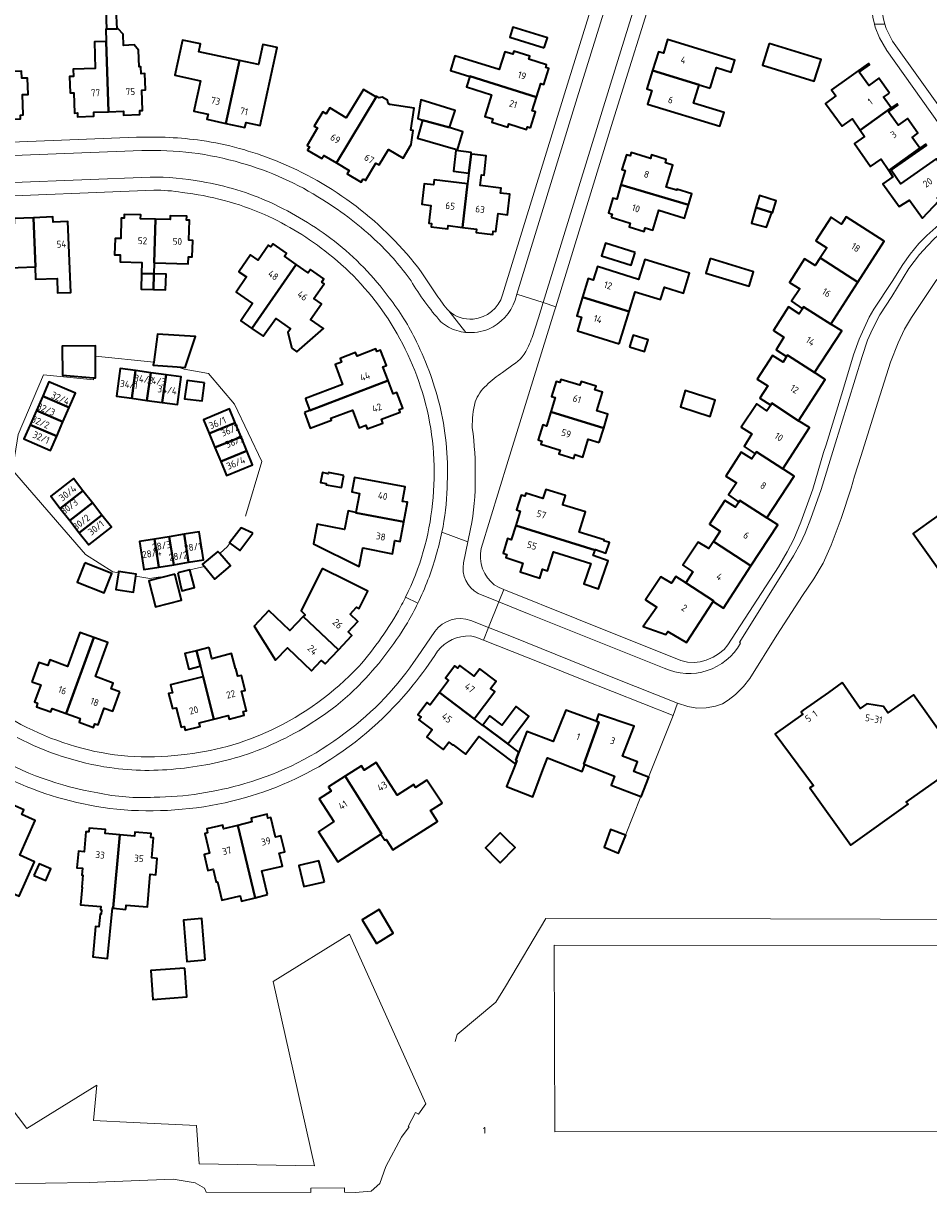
# Model space of a CAD drawing. Extents: x 150256 to 156914, y 461459 to 469481.
# Tile 143 of 256: x 155542 to 155718, y 461535 to 461762. Entities that reach past the tile are written whole.
import ezdxf
from ezdxf.enums import TextEntityAlignment as Align

# ---------------------------------------------------------------- set-up
doc = ezdxf.new("R2010")
doc.units = 0
doc.header["$LTSCALE"] = 0.75
for name, color, linetype, lineweight in [('B-RO-GR-BEPLANTING_CULTUUR_BOSPLANTSOEN-GV', 251, 'CONTINUOUS', 18), ('B-RO-IE-TERREINAFSCHEIDING_KUNSTMATIG_HEKWERK-G', 251, 'IE-TERREINAFSCHEIDING-KUNSTMATIG', 18), ('B-RO-OG-BEBOUWING-GV', 6, 'CONTINUOUS', 35), ('B-RO-OG-BEBOUWING-T18', 1, 'CONTINUOUS', 18), ('B-RO-VH-VERHARDING_ASFALT-GV', 251, 'CONTINUOUS', 18), ('B-RO-VH-VERHARDING_BETONSTRAATSTEEN-GV', 251, 'CONTINUOUS', 18), ('B-RO-VH-VERHARDING_HALFVERHARDING-GV', 251, 'CONTINUOUS', 18), ('B-RO-VH-VERHARDING_STRAATBAKSTEEN-GV', 251, 'CONTINUOUS', 18), ('B-RO-VH-VERHARDING_TEGEL-GV', 251, 'CONTINUOUS', 18)]:
    doc.layers.add(name, color=color, linetype=linetype, lineweight=lineweight)
doc.styles.add('NLCS-ISO-M200-T18', font='NLCS-ISO.ttf', dxfattribs={"height": 360})
doc.linetypes.add('IE-TERREINAFSCHEIDING-KUNSTMATIG', pattern='A,4,[82,NLCS.SHX,S=0.75,R=90,X=0,Y=0],4,-2', length=10)

msp = doc.modelspace()

# ---------------------------------------------------------------- linework, layer by layer
at = {"layer": 'B-RO-GR-BEPLANTING_CULTUUR_BOSPLANTSOEN-GV'}
msp.add_lwpolyline([(155538.271, 461536.615), (155545.908, 461536.682), (155554.418, 461536.868), (155570.763, 461537.469), (155575.022, 461536.782), (155576.87, 461535.745), (155577.182, 461534.957), (155597.495, 461534.906), (155597.494, 461535.738), (155604.059, 461535.816), (155604.069, 461534.97), (155606.151, 461534.869), (155609.263, 461535.137), (155610.916, 461536.667), (155612.11, 461539.941), (155615.152, 461545.627), (155616.6, 461547.638), (155616.421, 461547.734), (155617.881, 461550.416), (155618.413, 461550.156), (155619.85, 461552.153), (155605.009, 461585.14), (155590.222, 461575.896), (155598.211, 461540.066), (155575.79, 461540.469), (155575.299, 461547.925), (155562.998, 461548.507), (155555.242, 461548.866), (155555.888, 461555.793), (155542.291, 461547.337), (155539.082, 461551.621)], dxfattribs=at)
at = {"layer": 'B-RO-IE-TERREINAFSCHEIDING_KUNSTMATIG_HEKWERK-G'}
for points in [[(155566.964, 461696.387), (155555.665, 461697.514)], [(155555.235, 461693.339), (155555.248, 461692.926), (155545.554, 461693.869), (155540.618, 461682.323), (155539.539, 461675.339), (155553.703, 461658.925), (155559.014, 461655.574), (155560.109, 461655.375)], [(155584.8, 461666.381), (155588.008, 461677.053), (155582.705, 461688.183), (155577.591, 461694.167), (155572.864, 461695.022), (155571.533, 461695.45)], [(155571.533, 461695.45), (155572.864, 461695.022)], [(155579.799, 461659.146), (155581.295, 461660.543), (155581.737, 461661.173)], [(155574.013, 461655.989), (155576.817, 461656.63)], [(155574.013, 461655.989), (155574.022, 461655.956)], [(155563.521, 461654.755), (155566.237, 461654.261), (155568.209, 461654.643)], [(155667.982, 461627.65), (155663.185, 461615.68)], [(155661.664, 461611.884), (155658.666, 461604.404)], [(155729.523, 461588.008), (155686.843, 461588.114), (155643.206, 461588.159), (155635.333, 461574.94)], [(155729.565, 461582.938), (155644.849, 461583.005), (155644.918, 461546.686), (155728.329, 461546.756)], [(155635.333, 461574.94), (155633.506, 461571.873), (155625.967, 461565.644), (155625.576, 461564.274)]]:
    msp.add_lwpolyline(points, dxfattribs=at)
at = {"layer": 'B-RO-OG-BEBOUWING-GV'}
for points in [[(155557.651, 461765.852), (155557.681, 461764.849), (155557.795, 461761.104), (155559.84, 461761.184), (155559.682, 461764.938), (155559.455, 461764.929), (155559.413, 461765.928)], [(155534.983, 461744.159), (155537.874, 461744.274), (155537.906, 461743.532), (155541.078, 461743.66), (155541.047, 461744.409), (155541.594, 461744.432), (155541.45, 461748.396), (155542.569, 461748.436), (155542.454, 461751.611), (155541.334, 461751.571), (155541.284, 461752.951), (155536.802, 461752.787), (155536.725, 461754.915), (155537.464, 461754.942), (155537.242, 461761.033), (155534.446, 461760.931), (155534.315, 461760.926)], [(155557.703, 461758.72), (155558.208, 461745.048), (155561.08, 461745.154), (155561.107, 461744.411), (155564.289, 461744.545), (155564.257, 461745.291), (155564.823, 461745.315), (155564.656, 461749.255), (155565.403, 461749.287), (155565.269, 461752.465), (155564.522, 461752.433), (155564.464, 461753.807), (155564.166, 461753.795), (155564.029, 461757.032), (155563.151, 461758.051), (155561.107, 461757.964), (155561.017, 461760.11), (155560.06, 461761.193), (155559.84, 461761.184), (155557.795, 461761.104), (155557.658, 461761.1), (155557.731, 461758.721)], [(155642.904, 461757.507), (155643.495, 461759.418), (155636.778, 461761.495), (155636.188, 461759.584)], [(155557.703, 461758.72), (155555.44, 461758.651), (155555.597, 461753.473), (155551.324, 461753.343), (155551.368, 461751.925), (155550.623, 461751.902), (155550.72, 461748.725), (155551.462, 461748.746), (155551.592, 461744.807), (155552.156, 461744.824), (155552.181, 461744.083), (155555.363, 461744.207), (155555.336, 461744.941), (155558.208, 461745.048)], [(155581.018, 461742.79), (155583.651, 461755.02), (155575.766, 461756.718), (155576.095, 461758.237), (155572.568, 461759.001), (155571.087, 461752.16), (155576.035, 461751.088), (155574.775, 461745.157), (155577.541, 461744.563), (155577.33, 461743.584)], [(155581.018, 461742.79), (155584.706, 461741.996), (155584.919, 461742.979), (155587.695, 461742.375), (155590.993, 461757.528), (155588.215, 461758.132), (155587.364, 461754.22), (155583.651, 461755.02)], [(155675.112, 461749.636), (155676.393, 461753.649), (155679.251, 461752.775), (155679.96, 461755.094), (155666.859, 461759.1), (155666.041, 461756.457), (155665.076, 461756.729), (155663.956, 461753.106), (155673.005, 461750.309), (155672.997, 461750.285)], [(155686.64, 461758.334), (155685.331, 461754.092), (155695.384, 461750.99), (155696.693, 461755.232)], [(155628.399, 461751.951), (155641.389, 461747.904), (155642.207, 461750.569), (155642.833, 461750.375), (155643.792, 461753.471), (155643.173, 461753.665), (155643.329, 461754.18), (155639.88, 461755.273), (155640.073, 461755.893), (155636.98, 461756.856), (155636.786, 461756.233), (155635.215, 461756.722), (155634.14, 461753.271), (155625.54, 461755.95), (155624.65, 461753.092), (155628.392, 461751.927)], [(155663.956, 461753.106), (155662.836, 461749.483), (155663.796, 461749.19), (155662.983, 461746.559), (155677.022, 461742.25), (155677.843, 461744.927), (155671.912, 461746.748), (155672.997, 461750.285), (155673.005, 461750.309)], [(155709.991, 461748.693), (155707.959, 461751.565), (155705.969, 461750.155), (155704.122, 461752.763), (155706.111, 461754.173), (155705.929, 461754.43), (155698.728, 461749.327), (155699.559, 461748.148), (155697.559, 461746.687), (155700.79, 461742.243), (155702.809, 461743.679), (155704.278, 461741.503), (155710.341, 461745.808), (155708.864, 461747.896)], [(155640.221, 461741.957), (155641.191, 461745.048), (155640.572, 461745.239), (155641.389, 461747.904), (155628.399, 461751.951), (155628.392, 461751.927), (155627.756, 461749.885), (155632.638, 461748.365), (155631.323, 461744.143), (155632.889, 461743.655), (155632.693, 461743.026), (155635.788, 461742.062), (155635.982, 461742.685), (155639.447, 461741.606), (155639.613, 461742.14)], [(155610.25, 461748.021), (155610.197, 461748.053), (155610.143, 461747.963), (155607.732, 461749.411), (155604.406, 461743.871), (155601.182, 461745.806), (155600.48, 461744.636), (155599.837, 461745.022), (155598.189, 461742.279), (155598.832, 461741.893), (155596.804, 461738.513), (155597.278, 461738.228), (155596.896, 461737.592), (155599.653, 461735.942), (155600.033, 461736.575), (155602.495, 461735.098)], [(155607.689, 461731.977), (155608.156, 461731.697), (155610.174, 461735.081), (155610.814, 461734.699), (155612.617, 461737.725), (155615.458, 461736.031), (155617.029, 461738.665), (155617.422, 461741.39), (155616.928, 461741.465), (155617.576, 461745.746), (155612.846, 461746.463), (155612.576, 461746.625), (155612.405, 461747.311), (155611.402, 461747.913), (155610.716, 461747.742), (155610.25, 461748.021), (155602.495, 461735.098), (155604.957, 461733.62), (155604.561, 461732.989), (155607.308, 461731.342)], [(155619.228, 461743.44), (155624.475, 461741.973), (155625.58, 461745.292), (155618.88, 461747.351), (155618.317, 461743.74)], [(155709.855, 461733.645), (155715.905, 461737.971), (155714.412, 461740.059), (155715.539, 461740.865), (155713.501, 461743.728), (155711.7, 461742.449), (155709.842, 461745.065), (155710.524, 461745.549), (155711.654, 461746.352), (155711.473, 461746.609), (155710.341, 461745.808), (155704.278, 461741.503), (155705.126, 461740.245), (155703.17, 461738.871), (155706.329, 461734.391), (155708.395, 461735.832)], [(155624.475, 461741.973), (155619.228, 461743.44), (155618.282, 461739.915), (155625.608, 461737.779), (155626.056, 461737.648), (155627.065, 461741.154)], [(155625.727, 461737.496), (155625.239, 461733.496), (155628.209, 461733.134), (155628.66, 461736.829), (155628.693, 461737.101)], [(155670.953, 461726.961), (155671.605, 461729.084), (155668.695, 461729.977), (155668.636, 461729.786), (155666.598, 461730.412), (155667.902, 461734.659), (155666.446, 461735.106), (155666.604, 461735.792), (155663.741, 461736.68), (155663.524, 461735.975), (155659.775, 461737.096), (155659.585, 461736.472), (155658.885, 461736.686), (155657.996, 461733.825), (155658.621, 461733.63), (155657.798, 461730.833)], [(155715.905, 461737.971), (155709.855, 461733.645), (155710.683, 461732.406), (155708.689, 461731.019), (155711.883, 461726.603), (155713.894, 461727.888), (155716.432, 461724.366), (155719.643, 461727.8), (155719.294, 461728.227), (155721.636, 461729.897), (155719.955, 461732.255), (155721.081, 461733.058), (155719.057, 461735.897), (155712.174, 461731.047), (155710.328, 461733.666), (155717.211, 461738.517), (155717.029, 461738.774)], [(155626.971, 461722.567), (155629.739, 461722.229), (155629.661, 461721.588), (155632.887, 461721.195), (155632.966, 461721.835), (155633.502, 461721.77), (155633.94, 461725.238), (155635.727, 461725.022), (155636.207, 461728.997), (155634.404, 461729.215), (155634.524, 461730.211), (155630.412, 461730.708), (155630.666, 461732.808), (155631.18, 461732.745), (155631.631, 461736.469), (155628.826, 461736.809), (155628.66, 461736.829), (155628.209, 461733.134), (155627.952, 461731.029), (155628.003, 461731.023)], [(155627.952, 461731.029), (155621.482, 461731.819), (155621.359, 461730.81), (155619.569, 461731.029), (155619.085, 461727.06), (155620.87, 461726.842), (155620.445, 461723.363), (155620.986, 461723.297), (155620.907, 461722.647), (155624.123, 461722.255), (155624.203, 461722.905), (155626.971, 461722.567), (155628.003, 461731.023)], [(155655.888, 461724.545), (155659.584, 461723.393), (155659.38, 461722.677), (155662.291, 461721.783), (155662.513, 461722.508), (155664.009, 461722.048), (155665.192, 461725.901), (155670.159, 461724.376), (155670.953, 461726.961), (155657.798, 461730.833), (155656.975, 461728.036), (155656.255, 461728.235), (155655.365, 461725.382), (155656.074, 461725.146)], [(155684.023, 461726.427), (155687.128, 461725.457), (155687.259, 461725.416), (155687.983, 461727.734), (155684.747, 461728.744)], [(155687.128, 461725.457), (155684.023, 461726.427), (155683.209, 461723.392), (155686.106, 461722.615)], [(155543.91, 461714.894), (155544.005, 461714.897), (155543.608, 461724.432), (155539.824, 461724.275), (155539.865, 461723.277), (155537.016, 461723.165), (155537.048, 461722.35), (155533.364, 461722.212), (155533.563, 461716.429), (155537.268, 461716.557), (155537.333, 461714.667)], [(155544.005, 461714.897), (155543.91, 461714.894), (155543.993, 461712.491), (155548.196, 461712.611), (155548.276, 461709.844), (155550.86, 461709.9), (155550.273, 461723.682), (155547.434, 461723.575), (155547.392, 461724.59), (155543.608, 461724.432)], [(155564.621, 461713.604), (155567.017, 461713.541), (155567.052, 461713.541), (155567.107, 461715.661), (155567.073, 461715.662), (155567.296, 461724.161), (155564.423, 461724.236), (155564.442, 461724.987), (155561.251, 461725.07), (155561.23, 461724.33), (155560.665, 461724.346), (155560.559, 461720.391), (155559.46, 461720.436), (155559.362, 461717.237), (155560.469, 461717.204), (155560.427, 461715.842), (155564.686, 461715.713)], [(155567.107, 461715.661), (155573.688, 461715.488), (155573.724, 461716.857), (155574.474, 461716.837), (155574.558, 461720.035), (155573.808, 461720.055), (155573.912, 461723.987), (155573.363, 461724.001), (155573.383, 461724.745), (155570.189, 461724.831), (155570.17, 461724.085), (155567.296, 461724.161), (155567.073, 461715.662)], [(155703.839, 461711.909), (155708.986, 461719.884), (155701.59, 461724.6), (155700.698, 461723.201), (155698.678, 461724.539), (155695.703, 461719.944), (155697.798, 461718.611), (155696.502, 461716.635)], [(155594.691, 461715.341), (155592.382, 461716.943), (155592.807, 461717.557), (155590.176, 461719.373), (155589.755, 461718.765), (155589.3, 461719.08), (155587.295, 461716.2), (155585.816, 461717.241), (155583.546, 461713.949), (155585.036, 461712.921), (155582.989, 461709.953), (155586.195, 461707.742), (155583.889, 461704.397), (155586.072, 461702.916)], [(155660.561, 461717.668), (155654.771, 461719.47), (155654.004, 461717.017), (155659.795, 461715.206)], [(155675.17, 461716.517), (155674.306, 461713.685), (155682.717, 461711.121), (155683.58, 461713.954)], [(155693.071, 461706.75), (155693.298, 461707.103), (155698.571, 461703.747), (155703.839, 461711.909), (155696.502, 461716.635), (155695.531, 461715.154), (155693.493, 461716.462), (155690.557, 461711.878), (155692.554, 461710.613), (155690.967, 461708.193)], [(155593.828, 461699.055), (155594.789, 461698.374), (155599.989, 461702.885), (155597.472, 461704.669), (155599.582, 461707.703), (155598.088, 461708.72), (155600.109, 461711.587), (155599.636, 461711.926), (155600.053, 461712.533), (155597.43, 461714.358), (155597, 461713.739), (155594.691, 461715.341), (155586.072, 461702.916), (155588.25, 461701.439), (155590.683, 461704.873), (155593.558, 461702.835), (155593.04, 461702.103)], [(155659.369, 461706.19), (155660.552, 461710.054), (155665.501, 461708.539), (155666.235, 461710.944), (155669.987, 461709.799), (155671.141, 461713.651), (155662.465, 461716.299), (155661.233, 461712.428), (155653.241, 461714.972), (155652.413, 461712.32), (155651.459, 461712.616), (155650.335, 461708.995)], [(155567.017, 461713.541), (155564.621, 461713.604), (155564.528, 461710.538), (155566.936, 461710.475)], [(155567.017, 461713.541), (155566.936, 461710.475), (155569.285, 461710.413), (155569.366, 461713.48), (155567.052, 461713.541)], [(155657.455, 461699.937), (155659.369, 461706.19), (155650.335, 461708.995), (155649.211, 461705.374), (155650.156, 461705.081), (155649.34, 461702.425)], [(155695.449, 461694.345), (155700.715, 461702.439), (155698.571, 461703.747), (155693.298, 461707.103), (155693.071, 461706.75), (155692.436, 461705.762), (155690.379, 461707.085), (155687.436, 461702.506), (155689.456, 461701.217), (155687.963, 461698.758), (155690.006, 461697.438), (155690.177, 461697.707)], [(155571.533, 461695.45), (155573.092, 461695.335), (155575.069, 461701.36), (155567.716, 461701.816), (155566.964, 461696.387), (155566.882, 461695.793)], [(155659.476, 461699.317), (155662.399, 461698.421), (155663.107, 461700.73), (155660.184, 461701.626)], [(155555.235, 461693.339), (155555.665, 461693.303), (155555.665, 461697.514), (155555.665, 461699.513), (155549.205, 461699.471), (155549.246, 461693.845)], [(155596.613, 461688.868), (155597.34, 461686.973), (155612.533, 461692.802), (155611.522, 461695.435), (155612.216, 461695.702), (155611.073, 461698.69), (155610.376, 461698.422), (155610.177, 461698.939), (155606.498, 461697.526), (155606.226, 461698.235), (155603.203, 461697.075), (155603.475, 461696.366), (155602.215, 461695.882), (155603.688, 461692.045), (155596.459, 461689.271)], [(155690.006, 461697.438), (155689.323, 461696.367), (155687.232, 461697.68), (155684.284, 461693.077), (155686.341, 461691.762), (155684.811, 461689.372), (155686.921, 461688.024), (155687.151, 461688.374), (155692.343, 461684.96), (155697.486, 461693.014), (155695.449, 461694.345), (155690.177, 461697.707)], [(155563.421, 461694.716), (155560.45, 461695.122), (155559.715, 461689.732), (155562.688, 461689.327)], [(155566.394, 461694.311), (155563.421, 461694.716), (155562.688, 461689.327), (155565.66, 461688.922)], [(155565.66, 461688.922), (155568.633, 461688.518), (155569.366, 461693.905), (155566.394, 461694.311)], [(155568.633, 461688.518), (155571.603, 461688.113), (155572.338, 461693.499), (155569.366, 461693.905)], [(155545.387, 461689.773), (155550.556, 461687.511), (155551.775, 461690.297), (155546.606, 461692.558)], [(155576.847, 461692.333), (155573.469, 461692.793), (155572.928, 461689.226), (155576.414, 461688.833)], [(155596.252, 461686.556), (155597.413, 461683.531), (155601.52, 461685.108), (155601.393, 461685.439), (155605.601, 461687.054), (155606.93, 461683.591), (155608.21, 461684.082), (155608.485, 461683.366), (155611.508, 461684.526), (155611.233, 461685.242), (155614.895, 461686.648), (155614.692, 461687.177), (155615.386, 461687.443), (155614.226, 461690.431), (155613.543, 461690.169), (155612.533, 461692.802), (155597.34, 461686.973)], [(155644.187, 461686.702), (155654.45, 461683.552), (155655.274, 461686.222), (155653.126, 461686.884), (155654.239, 461690.497), (155652.739, 461690.959), (155652.962, 461691.683), (155650.057, 461692.578), (155649.837, 461691.853), (155646.117, 461692.993), (155645.932, 461692.388), (155645.217, 461692.607), (155644.314, 461689.683), (155645.034, 461689.462)], [(155550.556, 461687.511), (155545.387, 461689.773), (155544.169, 461686.988), (155549.337, 461684.726)], [(155672.489, 461690.124), (155670.279, 461690.841), (155669.385, 461687.673), (155675.117, 461685.818), (155676.116, 461688.948), (155675.141, 461689.264)], [(155542.951, 461684.202), (155548.119, 461681.941), (155549.337, 461684.726), (155544.169, 461686.988)], [(155577.762, 461682.454), (155582.822, 461684.544), (155581.698, 461687.264), (155576.638, 461685.173)], [(155686.921, 461688.024), (155686.182, 461686.9), (155684.186, 461688.274), (155681.175, 461683.716), (155683.228, 461682.402), (155681.723, 461679.978), (155683.884, 461678.545), (155684.148, 461678.945), (155689.241, 461675.587), (155694.425, 461683.632), (155692.343, 461684.96), (155687.151, 461688.374)], [(155653.586, 461680.75), (155654.45, 461683.552), (155644.187, 461686.702), (155643.34, 461683.941), (155642.615, 461684.164), (155641.72, 461681.248), (155642.445, 461681.026), (155642.252, 461680.397), (155645.959, 461679.259), (155645.734, 461678.526), (155648.628, 461677.638), (155648.853, 461678.371), (155650.359, 461677.909), (155651.433, 461681.411)], [(155548.119, 461681.941), (155542.951, 461684.202), (155541.732, 461681.417), (155546.9, 461679.156)], [(155582.822, 461684.544), (155577.762, 461682.454), (155578.883, 461679.739), (155583.943, 461681.829)], [(155580.005, 461677.024), (155585.065, 461679.114), (155583.943, 461681.829), (155578.883, 461679.739)], [(155585.065, 461679.114), (155580.005, 461677.024), (155581.127, 461674.309), (155586.186, 461676.4)], [(155680.69, 461669.112), (155680.896, 461669.436), (155686.171, 461666.083), (155691.445, 461674.176), (155689.241, 461675.587), (155684.148, 461678.945), (155683.884, 461678.545), (155683.222, 461677.541), (155681.158, 461678.838), (155678.169, 461674.183), (155680.231, 461672.884), (155678.698, 461670.574)], [(155553.22, 461671.354), (155551.375, 461673.723), (155546.959, 461670.283), (155548.803, 461667.915)], [(155603.924, 461674.342), (155600.934, 461674.908), (155600.889, 461674.672), (155599.764, 461674.885), (155599.403, 461672.976), (155600.528, 461672.763), (155600.483, 461672.527), (155603.473, 461671.961)], [(155615.578, 461665.29), (155616.306, 461669.105), (155615.316, 461669.294), (155615.845, 461672.085), (155606.008, 461673.947), (155605.473, 461671.125), (155606.947, 461670.846), (155606.246, 461667.142), (155606.233, 461667.074)], [(155550.647, 461665.548), (155555.063, 461668.987), (155553.22, 461671.354), (155548.803, 461667.915)], [(155637.353, 461664.621), (155652.796, 461659.829), (155652.828, 461659.923), (155654.852, 461659.224), (155655.555, 461661.258), (155654.472, 461661.632), (155654.528, 461661.792), (155649.666, 461663.295), (155650.884, 461667.258), (155646.459, 461668.629), (155646.474, 461668.678), (155647.012, 461670.413), (155643.177, 461671.603), (155642.638, 461669.868), (155639.302, 461670.903), (155639.109, 461670.282), (155638.402, 461670.502), (155637.511, 461667.632), (155638.219, 461667.412)], [(155720, 461667.562), (155719.547, 461667.239), (155719.879, 461666.772), (155718.134, 461665.551), (155715.566, 461663.755), (155714.588, 461663.071), (155721.858, 461652.862), (155721.283, 461652.52), (155729.276, 461641.323), (155740.403, 461649.172), (155740.073, 461649.703), (155750.342, 461657.017), (155746.605, 461662.244), (155747.1, 461662.596), (155741.419, 461670.575), (155739.297, 461669.064), (155736.451, 461667.037), (155735.558, 461668.292), (155732.332, 461668.818), (155731.076, 461667.924), (155729.348, 461670.35), (155727.521, 461672.917), (155724.645, 461670.869)], [(155552.49, 461663.181), (155556.906, 461666.62), (155555.063, 461668.987), (155550.647, 461665.548)], [(155683.082, 461656.73), (155688.279, 461664.726), (155686.171, 461666.083), (155680.896, 461669.436), (155680.69, 461669.112), (155680.074, 461668.143), (155677.994, 461669.431), (155675.006, 461664.827), (155677.074, 461663.506), (155675.779, 461661.504)], [(155556.906, 461666.62), (155552.49, 461663.181), (155554.333, 461660.815), (155558.749, 461664.253)], [(155615.578, 461665.29), (155606.233, 461667.074), (155606.246, 461667.142), (155604.769, 461667.422), (155604.091, 461663.84), (155598.753, 461664.85), (155598.026, 461661.008), (155606.93, 461656.596), (155607.593, 461660.225), (155613.377, 461659.101), (155613.866, 461661.662), (155614.849, 461661.474)], [(155586.258, 461663.08), (155583.965, 461664.164), (155581.694, 461661.205), (155581.737, 461661.173), (155583.715, 461659.704)], [(155652.796, 461659.829), (155637.353, 461664.621), (155636.487, 461661.83), (155635.775, 461662.051), (155634.892, 461659.187), (155635.596, 461658.968), (155635.405, 461658.354), (155638.739, 461657.294), (155638.206, 461655.573), (155642.027, 461654.383), (155642.564, 461656.106), (155643.523, 461655.807), (155644.66, 461659.456), (155651.917, 461657.196), (155650.561, 461653.271), (155653.407, 461652.287), (155655.296, 461657.755), (155652.423, 461658.748)], [(155567.952, 461656.519), (155567.096, 461661.965), (155564.186, 461661.508), (155565.041, 461656.06)], [(155567.952, 461656.519), (155570.858, 461656.976), (155570.002, 461662.422), (155567.096, 461661.965)], [(155572.909, 461662.879), (155570.002, 461662.422), (155570.858, 461656.976), (155573.765, 461657.434)], [(155573.765, 461657.434), (155576.671, 461657.892), (155575.816, 461663.336), (155572.909, 461662.879)], [(155675.709, 461649.832), (155677.762, 461648.545), (155683.082, 461656.73), (155675.779, 461661.504), (155674.868, 461660.096), (155672.811, 461661.383), (155669.861, 461656.862), (155671.776, 461655.612), (155670.402, 461653.448), (155675.799, 461649.971)], [(155553.604, 461657.331), (155552.09, 461653.575), (155557.346, 461651.52), (155558.847, 461655.249)], [(155576.817, 461656.63), (155578.873, 461654.141), (155581.927, 461656.762), (155579.799, 461659.146), (155579.441, 461659.547), (155576.427, 461657.101)], [(155563.521, 461654.755), (155563.581, 461655.141), (155560.149, 461655.628), (155560.109, 461655.375), (155559.594, 461652.155), (155563.04, 461651.654)], [(155571.075, 461655.162), (155566.004, 461653.864), (155567.306, 461648.774), (155572.378, 461650.072)], [(155571.632, 461655.415), (155572.128, 461653.221), (155572.459, 461651.871), (155574.929, 461652.517), (155574.022, 461655.956)], [(155599.714, 461656.229), (155595.628, 461647.983), (155596.398, 461647.246), (155596.045, 461646.877), (155602.896, 461640.439), (155605.499, 461643.208), (155604.777, 461643.886), (155606.67, 461645.898), (155605.157, 461647.356), (155606.424, 461648.717), (155606.927, 461648.468), (155608.594, 461651.829), (155604.591, 461653.813)], [(155670.402, 461653.448), (155668.495, 461654.684), (155667.645, 461653.378), (155665.544, 461654.631), (155662.554, 461650.109), (155664.764, 461648.685), (155662.142, 461644.95), (155666.545, 461643.409), (155666.94, 461644.009), (155670.553, 461641.828), (155675.709, 461649.832), (155675.799, 461649.971)], [(155596.045, 461646.877), (155593.445, 461644.162), (155589.364, 461648.069), (155586.47, 461645.046), (155590.678, 461638.411), (155592.968, 461640.829), (155597.642, 461636.34), (155599.556, 461638.363), (155600.294, 461637.67), (155602.896, 461640.439)], [(155543.302, 461634.207), (155545.003, 461633.59), (155543.804, 461630.286), (155544.412, 461630.065), (155544.157, 461629.362), (155546.986, 461628.336), (155547.241, 461629.039), (155549.974, 461628.048), (155555.328, 461642.808), (155552.611, 461643.793), (155550.203, 461637.187), (155546.763, 461638.441), (155546.37, 461637.36), (155544.67, 461637.976)], [(155560.414, 461632.239), (155558.715, 461632.86), (155559.109, 461633.94), (155555.633, 461635.207), (155558.045, 461641.822), (155555.328, 461642.808), (155549.974, 461628.048), (155552.706, 461627.057), (155552.45, 461626.349), (155555.277, 461625.323), (155555.533, 461626.031), (155556.147, 461625.808), (155557.35, 461629.1), (155559.042, 461628.482)], [(155576.017, 461637.245), (155576.043, 461637.251), (155575.286, 461640.251), (155573.01, 461639.693), (155573.771, 461636.678)], [(155577.755, 461640.856), (155575.286, 461640.251), (155576.043, 461637.251), (155576.561, 461635.195), (155578.641, 461626.95), (155581.46, 461627.66), (155581.638, 461626.953), (155584.557, 461627.682), (155584.377, 461628.396), (155585.012, 461628.556), (155584.055, 461632.352), (155584.744, 461632.526), (155584.007, 461635.447), (155583.293, 461635.266), (155582.907, 461636.795), (155582.869, 461636.785), (155582.082, 461639.68), (155578.295, 461638.651)], [(155629.277, 461627.03), (155633.258, 461632.287), (155632.46, 461632.891), (155633.545, 461634.323), (155630.353, 461636.74), (155629.285, 461635.288), (155626.479, 461637.401), (155626.085, 461636.877), (155625.495, 461637.32), (155623.696, 461634.914), (155624.282, 461634.474), (155622.508, 461632.11)], [(155576.536, 461635.189), (155570.209, 461633.594), (155570.592, 461632.074), (155569.878, 461631.894), (155570.613, 461628.977), (155571.327, 461629.157), (155572.287, 461625.348), (155572.911, 461625.505), (155573.09, 461624.793), (155576.003, 461625.523), (155575.822, 461626.239), (155578.641, 461626.95), (155576.561, 461635.195)], [(155700.783, 461634.034), (155698.121, 461632.147), (155693.226, 461628.677), (155692.818, 461628.387), (155693.154, 461627.914), (155687.809, 461624.113), (155695.246, 461614.066), (155694.549, 461613.569), (155702.501, 461602.416), (155713.622, 461610.376), (155713.264, 461610.804), (155723.614, 461618.142), (155719.754, 461623.334), (155720.319, 461623.734), (155714.675, 461631.694), (155712.93, 461630.457), (155709.699, 461628.167), (155708.809, 461629.424), (155705.586, 461629.925), (155704.328, 461629.033)], [(155637.31, 461618.203), (155637.582, 461618.892), (155637.36, 461618.98), (155637.958, 461620.538), (155635.835, 461622.145), (155635.818, 461622.122), (155630.959, 461625.768), (155630.927, 461625.726), (155629.251, 461626.995), (155629.277, 461627.03), (155622.508, 461632.11), (155620.734, 461629.746), (155620.144, 461630.189), (155618.339, 461627.79), (155618.932, 461627.345), (155618.534, 461626.814), (155621.133, 461624.863), (155620.049, 461623.418), (155623.254, 461621.012), (155624.336, 461622.453), (155625.138, 461621.851), (155625.186, 461621.915), (155627.602, 461620.102), (155630.188, 461623.548)], [(155635.835, 461622.145), (155639.893, 461627.504), (155637.409, 461629.385), (155634.683, 461625.784), (155632.323, 461627.571), (155630.959, 461625.768), (155635.818, 461622.122)], [(155650.748, 461618.131), (155650.565, 461618.197), (155653.496, 461626.351), (155652.975, 461626.538), (155647.056, 461628.666), (155644.629, 461622.618), (155639.497, 461624.547), (155637.958, 461620.538), (155637.36, 461618.98), (155637.582, 461618.892), (155637.31, 461618.203), (155635.584, 461613.837), (155640.673, 461611.826), (155642.63, 461617.06), (155643.511, 461619.416), (155650.248, 461616.777)], [(155652.975, 461626.538), (155653.496, 461626.351), (155650.565, 461618.197), (155650.748, 461618.131), (155656.55, 461615.84), (155655.885, 461614.114), (155661.664, 461611.884), (155661.739, 461611.855), (155663.227, 461615.665), (155663.185, 461615.68), (155660.281, 461616.732), (155661.03, 461618.644), (155658.111, 461619.725), (155660.358, 461625.555), (155653.462, 461627.912)], [(155604.159, 461615.821), (155611.284, 461604.663), (155611.127, 461604.562), (155611.877, 461603.394), (155612.146, 461603.567), (155613.47, 461601.505), (155622.133, 461607.067), (155620.783, 461609.171), (155623.038, 461610.618), (155620.063, 461615.067), (155617.892, 461613.673), (155617.535, 461614.23), (155614.32, 461612.166), (155610.242, 461618.518), (155607.899, 461617.022), (155607.36, 461617.865)], [(155611.284, 461604.663), (155604.159, 461615.821), (155600.959, 461613.778), (155601.499, 461612.946), (155599.16, 461611.44), (155602.008, 461607.007), (155599.027, 461605.039), (155602.766, 461599.205), (155611.127, 461604.562)], [(155538.242, 461610.868), (155534.386, 461602.206), (155534.091, 461602.337), (155532.91, 461599.669), (155539.177, 461596.894), (155537.835, 461593.857), (155540.836, 461592.531), (155543.785, 461599.208), (155540.948, 461600.471), (155543.936, 461607.24), (155541.344, 461608.395), (155541.75, 461609.307)], [(155589.091, 461592.814), (155588.003, 461597.438), (155591.979, 461598.373), (155591.39, 461600.877), (155592.439, 461601.124), (155591.703, 461604.25), (155590.659, 461604.004), (155589.736, 461607.827), (155589.188, 461607.695), (155589.01, 461608.43), (155585.898, 461607.669), (155586.073, 461606.942), (155583.315, 461606.276), (155586.71, 461592.221)], [(155560.37, 461604.459), (155557.53, 461604.713), (155557.597, 461605.461), (155554.421, 461605.758), (155554.353, 461604.998), (155553.804, 461605.047), (155553.432, 461601.142), (155552.359, 461601.244), (155552.055, 461598.053), (155553.128, 461597.951), (155553, 461596.601), (155553.189, 461596.583), (155552.969, 461594.273), (155553.075, 461594.263), (155552.751, 461590.863), (155556.713, 461590.485), (155556.658, 461589.902), (155556.822, 461589.886), (155556.736, 461588.989), (155556.547, 461589.007), (155556.316, 461586.581), (155555.679, 461586.642), (155555.113, 461580.696), (155557.98, 461580.423), (155558.957, 461590.263), (155559.099, 461590.25)], [(155583.315, 461606.276), (155580.556, 461605.61), (155580.385, 461606.318), (155577.274, 461605.58), (155577.437, 461604.856), (155576.902, 461604.727), (155577.807, 461600.885), (155576.769, 461600.641), (155577.504, 461597.519), (155578.555, 461597.767), (155579.144, 461595.267), (155579.388, 461595.325), (155580.226, 461591.764), (155583.781, 461592.601), (155584.028, 461591.554), (155586.71, 461592.221)], [(155654.781, 461602.789), (155654.522, 461602.072), (155657.305, 461600.91), (155657.697, 461601.869), (155658.725, 461604.382), (155658.666, 461604.404), (155655.765, 461605.504)], [(155561.551, 461589.953), (155561.626, 461590.79), (155565.734, 461590.422), (155566.302, 461596.765), (155567.377, 461596.669), (155567.663, 461599.864), (155566.593, 461599.96), (155566.943, 461603.871), (155566.401, 461603.92), (155566.468, 461604.67), (155563.277, 461604.957), (155563.21, 461604.205), (155560.37, 461604.459), (155559.099, 461590.25), (155559.187, 461590.242), (155559.18, 461590.165)], [(155633.685, 461599.63), (155634.291, 461599.007), (155637.21, 461601.952), (155635.635, 461603.513), (155634.292, 461604.845), (155631.44, 461601.94)], [(155543.696, 461596.534), (155545.993, 461595.561), (155546.966, 461597.831), (155544.696, 461598.804)], [(155600.192, 461595.274), (155599.057, 461599.41), (155595.152, 461598.505), (155596.138, 461594.383)], [(155610.261, 461583.343), (155613.55, 461585.325), (155610.789, 461589.907), (155607.5, 461587.925)], [(155576.989, 461580.138), (155576.333, 461588.144), (155572.738, 461587.849), (155573.394, 461579.843)], [(155573.014, 461578.546), (155566.386, 461578.08), (155566.783, 461572.444), (155573.411, 461572.911)]]:
    msp.add_lwpolyline(points, close=True, dxfattribs=at)
at = {"layer": 'B-RO-VH-VERHARDING_ASFALT-GV'}
for points in [[(155719.123, 461802.208), (155715.165, 461789.295), (155713.598, 461784.288), (155713.516, 461784.026), (155713.146, 461782.841), (155712.784, 461781.684), (155712.404, 461780.471), (155712.395, 461780.441), (155711.028, 461776.073), (155708.5, 461768.219), (155708.43, 461765.978), (155708.792, 461763.343), (155709.129, 461762.091), (155709.362, 461761.226), (155710.62, 461758.8), (155727.026, 461735.748)], [(155564.66, 461737.496), (155529.688, 461736.136), (155480.36, 461734.194)], [(155473.809, 461728.887), (155488.929, 461729.308), (155526.355, 461730.79), (155566.307, 461732.362)], [(155640.535, 461701.163), (155641.741, 461704.967), (155642.656, 461707.937), (155637.571, 461709.574), (155637.21, 461708.399)], [(155634.769, 461694.375), (155636.771, 461695.825)], [(155623.005, 461663.323), (155628.044, 461661.421), (155628.556, 461663.957)]]:
    msp.add_lwpolyline(points, dxfattribs=at)
for points in [[(155583.957, 461735.084, 0.0808416), (155564.66, 461737.496)], [(155599.827, 461727.933, 0.0749269), (155583.957, 461735.084)], [(155566.307, 461732.362, -0.0460793), (155576.291, 461731.464)], [(155576.291, 461731.464, -0.0659331), (155589.723, 461727.38)], [(155610.459, 461719.712, 0.0518224), (155599.827, 461727.933)], [(155589.723, 461727.38, -0.0554283), (155602.094, 461719.884)], [(155602.094, 461719.884, -0.0699513), (155612.734, 461708.895)], [(155616.991, 461712.202, 0.0468603), (155610.459, 461719.712)], [(155622.789, 461704.21, -0.0485792), (155616.991, 461712.202)], [(155612.734, 461708.895, -0.0552812), (155618.043, 461700.333)], [(155637.21, 461708.399, -0.2104471), (155632.058, 461702.798)], [(155625.891, 461702.492, -0.1078117), (155622.789, 461704.21)], [(155627.653, 461702.148, -0.0489373), (155625.891, 461702.492)], [(155632.058, 461702.798, -0.1216769), (155627.653, 461702.148)], [(155639.846, 461699.484, 0.0115679), (155640.535, 461701.163)], [(155618.043, 461700.333, -0.0605281), (155622.693, 461687.35)], [(155636.771, 461695.825, 0.1535278), (155639.846, 461699.484)], [(155631.642, 461691.844, -0.0363773), (155634.769, 461694.375)], [(155629.46, 461688.618, -0.1253393), (155631.642, 461691.844)], [(155622.693, 461687.35, -0.0722455), (155623.986, 461671.917)], [(155628.892, 461683.621, -0.0648428), (155629.46, 461688.618)], [(155629.479, 461673.898, 0.0379557), (155628.892, 461683.621)], [(155628.556, 461663.957, 0.0513992), (155629.479, 461673.898)], [(155623.986, 461671.917, -0.0433948), (155623.005, 461663.323)]]:
    msp.add_lwpolyline(points, format="xyb", dxfattribs=at)
at = {"layer": 'B-RO-VH-VERHARDING_BETONSTRAATSTEEN-GV'}
for points in [[(155737.442, 461721.074), (155732.444, 461727.78), (155727.827, 461734.541), (155728.483, 461733.055), (155728.857, 461730.988), (155728.528, 461729.051), (155727.243, 461727.054), (155724.965, 461724.914), (155724.515, 461724.41), (155724.155, 461724.784), (155722.433, 461723.556), (155720.49, 461721.936), (155718.716, 461720.308), (155717.377, 461718.995), (155715.828, 461717.28), (155713.733, 461714.544), (155710.462, 461709.141), (155708.113, 461705.569), (155706.686, 461702.772), (155705.7, 461700.625), (155704.67, 461697.447), (155699.26, 461679.805)], [(155666.176, 461636.852), (155639.946, 461647.351), (155634.083, 461649.74), (155632.06, 461644.761), (155636.495, 461642.987), (155656.566, 461634.886), (155668.768, 461630.072), (155670.814, 461629.401), (155672.544, 461629.049), (155674.375, 461629.166), (155676.171, 461629.478), (155677.547, 461629.931), (155678.67, 461630.609), (155680.073, 461631.717), (155681.614, 461633.296), (155682.857, 461634.867), (155688.136, 461643.262), (155693.118, 461650.98), (155695.287, 461654.217), (155697.105, 461657.302), (155698.678, 461660.792), (155700.637, 461665.953), (155702.544, 461671.882), (155703.23, 461674.192), (155704.472, 461678.18), (155707.332, 461687.366), (155710.176, 461696.362), (155711.668, 461700.108), (155712.924, 461702.761), (155714.274, 461705.06), (155719.237, 461712.4)], [(155699.26, 461679.805), (155696.741, 461671.592), (155694.738, 461665.937), (155693.606, 461663.086), (155692.688, 461661.152), (155691.357, 461658.705), (155680.919, 461641.983), (155680.868, 461641.909), (155681.067, 461641.707)], [(155627.22, 461657.342), (155628.044, 461661.421), (155623.005, 461663.323)], [(155628.615, 461646.139), (155632.06, 461644.761), (155634.083, 461649.74), (155630.043, 461651.386)], [(155618.221, 461639.038), (155621.632, 461644.009)]]:
    msp.add_lwpolyline(points, dxfattribs=at)
for points in [[(155623.005, 461663.323, -0.0241719), (155621.827, 461658.684)], [(155621.827, 461658.684, -0.0442732), (155618.309, 461649.475)], [(155630.043, 461651.386, -0.3329485), (155627.22, 461657.342)], [(155618.309, 461649.475, -0.0193043), (155616.284, 461645.696)], [(155621.632, 461644.009, -0.335149), (155628.615, 461646.139)], [(155616.284, 461645.696, -0.0600994), (155606.823, 461633.474)], [(155681.067, 461641.707, -0.3895576), (155666.176, 461636.852)], [(155604.208, 461624.287, 0.0881666), (155618.221, 461639.038)], [(155606.823, 461633.474, -0.0482685), (155599.475, 461627.375)], [(155599.475, 461627.375, -0.0690761), (155585.19, 461620.144)], [(155558.434, 461617.509, -0.0825366), (155540.405, 461623.359)], [(155584.694, 461614.423, 0.0950259), (155604.208, 461624.287)], [(155535.191, 461620.138, 0.0870218), (155556.081, 461612.596)], [(155585.19, 461620.144, -0.0551204), (155572.094, 461617.338)], [(155572.094, 461617.338, -0.0643494), (155558.434, 461617.509)], [(155567.051, 461611.757, 0.0701689), (155584.694, 461614.423)], [(155556.081, 461612.596, 0.0671807), (155567.051, 461611.757)]]:
    msp.add_lwpolyline(points, format="xyb", dxfattribs=at)
at = {"layer": 'B-RO-VH-VERHARDING_HALFVERHARDING-GV'}
msp.add_lwpolyline([(155728.329, 461546.756), (155729.425, 461546.757), (155729.565, 461582.938), (155644.849, 461583.005), (155644.918, 461546.686)], close=True, dxfattribs=at)
at = {"layer": 'B-RO-VH-VERHARDING_STRAATBAKSTEEN-GV'}
for points in [[(155642.656, 461707.937), (155655.751, 461750.423), (155670.903, 461799.397), (155674.001, 461809.393)], [(155667.378, 461806.13), (155663.784, 461794.477), (155649.32, 461747.735), (155637.571, 461709.574), (155642.656, 461707.937)]]:
    msp.add_lwpolyline(points, dxfattribs=at)
at = {"layer": 'B-RO-VH-VERHARDING_TEGEL-GV'}
for points in [[(155674.001, 461809.393), (155670.903, 461799.397), (155655.751, 461750.423), (155642.656, 461707.937), (155645.135, 461707.139), (155656.251, 461743.207), (155665.07, 461771.686), (155665.634, 461773.507), (155672.916, 461797.023), (155676.373, 461808.334), (155677.338, 461811.492), (155678.532, 461815.399), (155679.197, 461817.564), (155676.714, 461817.921), (155670.845, 461818.784), (155663.157, 461819.539), (155660.361, 461819.772), (155649.55, 461820.086), (155647.646, 461819.972), (155626.18, 461818.681)], [(155666.159, 461811.084), (155661.055, 461794.505), (155646.841, 461748.53), (155634.796, 461709.426)], [(155637.21, 461708.399), (155637.571, 461709.574), (155649.32, 461747.735), (155663.784, 461794.477), (155667.378, 461806.13)], [(155718.193, 461805.431), (155715.991, 461798.62), (155714.527, 461793.841), (155709.163, 461776.652), (155707.461, 461771.704), (155706.603, 461768.085), (155706.508, 461765.593), (155706.79, 461763.445), (155707.11, 461762.078), (155709.129, 461762.091), (155708.792, 461763.343), (155708.43, 461765.978), (155708.5, 461768.219), (155711.028, 461776.073), (155712.395, 461780.441), (155712.404, 461780.471), (155712.784, 461781.684), (155713.146, 461782.841), (155713.516, 461784.026), (155713.598, 461784.288), (155715.165, 461789.295), (155719.123, 461802.208)], [(155563.634, 461740.086), (155529.451, 461738.755), (155481.974, 461736.861)], [(155480.36, 461734.194), (155529.688, 461736.136), (155564.66, 461737.496)], [(155566.307, 461732.362), (155526.355, 461730.79), (155488.929, 461729.308)], [(155483.575, 461726.484), (155489.001, 461726.698), (155531.766, 461728.386), (155566.98, 461729.776)], [(155721.927, 461725.112), (155717.251, 461721.013), (155715.73, 461719.415), (155714.02, 461717.348), (155712.587, 461715.344), (155710.5, 461712.013), (155706.945, 461706.653), (155706.075, 461705.128), (155704.139, 461700.858), (155703.028, 461697.785), (155700.962, 461690.87), (155697.666, 461680.3), (155697.199, 461678.801), (155695.079, 461671.637), (155692.745, 461665.237), (155691.412, 461661.946), (155690.115, 461659.464), (155688.448, 461656.572), (155678.577, 461641.392), (155677.834, 461640.512), (155676.763, 461639.612), (155675.714, 461638.977), (155674.385, 461638.382), (155673.199, 461638.071), (155672.013, 461637.961), (155670.738, 461638.039), (155669.451, 461638.372), (155649.246, 461646.463), (155635.06, 461652.143), (155634.083, 461649.74), (155639.946, 461647.351), (155666.176, 461636.852)], [(155681.067, 461641.707), (155680.868, 461641.909), (155680.919, 461641.983), (155691.357, 461658.705), (155692.688, 461661.152), (155693.606, 461663.086), (155694.738, 461665.937), (155696.741, 461671.592), (155699.26, 461679.805), (155704.67, 461697.447), (155705.7, 461700.625), (155706.686, 461702.772), (155708.113, 461705.569), (155710.462, 461709.141), (155713.733, 461714.544), (155715.828, 461717.28), (155717.377, 461718.995), (155718.716, 461720.308)], [(155621.931, 461709.476), (155618.978, 461713.916)], [(155634.083, 461649.74), (155635.06, 461652.143), (155634.116, 461652.521), (155633.187, 461653.076), (155632.498, 461653.687), (155631.842, 461654.432), (155631.317, 461655.274), (155630.889, 461656.195), (155630.64, 461657.15), (155630.528, 461658.18), (155630.489, 461659.151), (155630.618, 461660.155), (155635.865, 461677.252), (155644.895, 461706.362), (155645.135, 461707.139), (155642.656, 461707.937), (155641.741, 461704.967), (155640.535, 461701.163)], [(155627.653, 461702.148), (155624.326, 461706.315)], [(155624.326, 461706.315), (155627.653, 461702.148)], [(155636.771, 461695.825), (155634.769, 461694.375)], [(155628.556, 461663.957), (155628.044, 461661.421), (155627.22, 461657.342)], [(155615.948, 461650.666), (155618.309, 461649.475)], [(155618.309, 461649.475), (155615.948, 461650.666)], [(155630.043, 461651.386), (155634.083, 461649.74)], [(155628.531, 461643.113), (155629.561, 461642.9), (155631.062, 461642.306), (155632.06, 461644.761), (155628.615, 461646.139)], [(155621.632, 461644.009), (155618.221, 461639.038)]]:
    msp.add_lwpolyline(points, dxfattribs=at)
for points in [[(155709.129, 461762.091), (155707.11, 461762.078), (155707.246, 461761.495), (155708.087, 461759.432), (155709.507, 461756.95), (155724.912, 461735.261), (155726.206, 461733.301), (155726.21, 461733.288), (155728.528, 461729.051), (155728.857, 461730.988), (155728.483, 461733.055), (155727.827, 461734.541), (155727.824, 461734.55), (155727.747, 461734.724), (155727.026, 461735.748), (155710.62, 461758.8), (155709.362, 461761.226)], [(155631.062, 461642.306), (155642.204, 461637.892), (155650.241, 461634.651), (155667.982, 461627.65), (155668.768, 461630.072), (155656.566, 461634.886), (155636.495, 461642.987), (155632.06, 461644.761)]]:
    msp.add_lwpolyline(points, close=True, dxfattribs=at)
for points in [[(155576.303, 461739.474, 0.0421471), (155563.634, 461740.086)], [(155590.626, 461735.564, 0.0578263), (155576.303, 461739.474)], [(155564.66, 461737.496, -0.0808416), (155583.957, 461735.084)], [(155583.957, 461735.084, -0.0749269), (155599.827, 461727.933)], [(155606.305, 461726.676, 0.0683529), (155590.626, 461735.564)], [(155576.291, 461731.464, 0.0460793), (155566.307, 461732.362)], [(155589.723, 461727.38, 0.0659331), (155576.291, 461731.464)], [(155566.98, 461729.776, -0.0491279), (155572.497, 461729.359)], [(155572.497, 461729.359, -0.0745135), (155588.509, 461725.07)], [(155599.827, 461727.933, -0.0518224), (155610.459, 461719.712)], [(155602.094, 461719.884, 0.0554283), (155589.723, 461727.38)], [(155618.978, 461713.916, 0.0693979), (155606.305, 461726.676)], [(155588.509, 461725.07, -0.0620766), (155600.968, 461717.429)], [(155612.734, 461708.895, 0.0699513), (155602.094, 461719.884)], [(155610.459, 461719.712, -0.0468603), (155616.991, 461712.202)], [(155600.968, 461717.429, -0.0808304), (155612.528, 461704.765)], [(155616.991, 461712.202, 0.0485792), (155622.789, 461704.21)], [(155618.043, 461700.333, 0.0552812), (155612.734, 461708.895)], [(155624.326, 461706.315, -0.0280897), (155621.931, 461709.476)], [(155634.796, 461709.426, -0.3070633), (155629.073, 461704.75)], [(155632.058, 461702.798, 0.2104471), (155637.21, 461708.399)], [(155629.073, 461704.75, -0.2109319), (155624.326, 461706.315)], [(155612.528, 461704.765, -0.0807266), (155619.816, 461688.286)], [(155622.789, 461704.21, 0.1078117), (155625.891, 461702.492)], [(155625.891, 461702.492, 0.0489373), (155627.653, 461702.148)], [(155627.653, 461702.148, 0.1216769), (155632.058, 461702.798)], [(155640.535, 461701.163, -0.0115679), (155639.846, 461699.484)], [(155622.693, 461687.35, 0.0605281), (155618.043, 461700.333)], [(155639.846, 461699.484, -0.1535278), (155636.771, 461695.825)], [(155634.769, 461694.375, 0.0363773), (155631.642, 461691.844)], [(155631.642, 461691.844, 0.1253393), (155629.46, 461688.618)], [(155619.816, 461688.286, -0.0907588), (155621.162, 461668.85)], [(155623.986, 461671.917, 0.0722455), (155622.693, 461687.35)], [(155629.46, 461688.618, 0.0648428), (155628.892, 461683.621)], [(155628.892, 461683.621, -0.0379557), (155629.479, 461673.898)], [(155629.479, 461673.898, -0.0513992), (155628.556, 461663.957)], [(155623.005, 461663.323, 0.0433948), (155623.986, 461671.917)], [(155621.162, 461668.85, -0.090752), (155615.948, 461650.666)], [(155621.827, 461658.684, 0.0241719), (155623.005, 461663.323)], [(155618.309, 461649.475, 0.0442732), (155621.827, 461658.684)], [(155627.22, 461657.342, 0.3329485), (155630.043, 461651.386)], [(155615.948, 461650.666, -0.0059382), (155615.78, 461650.329)], [(155614.96, 461648.773, -0.0564632), (155606.823, 461637.178)], [(155615.78, 461650.329, -0.0076262), (155614.96, 461648.773)], [(155616.284, 461645.696, 0.0193043), (155618.309, 461649.475)], [(155628.615, 461646.139, 0.335149), (155621.632, 461644.009)], [(155606.823, 461633.474, 0.0600994), (155616.284, 461645.696)], [(155622.154, 461640.147, -0.241159), (155628.531, 461643.113)], [(155666.176, 461636.852, 0.3895576), (155681.067, 461641.707)], [(155617.419, 461633.589, 0.0206237), (155622.154, 461640.147)], [(155606.823, 461637.178, -0.0933755), (155589.79, 461624.794)], [(155618.221, 461639.038, -0.0881666), (155604.208, 461624.287)], [(155599.475, 461627.375, 0.0482685), (155606.823, 461633.474)], [(155600.172, 461618.349, 0.0848009), (155617.419, 461633.589)], [(155551.756, 461621.634, -0.0905051), (155533.661, 461630.668)], [(155585.19, 461620.144, 0.0690761), (155599.475, 461627.375)], [(155540.405, 461623.359, 0.0825366), (155558.434, 461617.509)], [(155589.79, 461624.794, -0.0850575), (155572.322, 461619.988)], [(155604.208, 461624.287, -0.0950259), (155584.694, 461614.423)], [(155572.322, 461619.988, -0.1035672), (155551.756, 461621.634)], [(155556.081, 461612.596, -0.0870218), (155535.191, 461620.138)], [(155572.094, 461617.338, 0.0551204), (155585.19, 461620.144)], [(155558.434, 461617.509, 0.0643494), (155572.094, 461617.338)], [(155580.846, 461610.692, 0.081621), (155600.172, 461618.349)], [(155538.618, 461615.402, 0.0754161), (155558.415, 461609.555)], [(155584.694, 461614.423, -0.0701689), (155567.051, 461611.757)], [(155567.051, 461611.757, -0.0671807), (155556.081, 461612.596)], [(155558.415, 461609.555, 0.0821666), (155580.846, 461610.692)]]:
    msp.add_lwpolyline(points, format="xyb", dxfattribs=at)

# ---------------------------------------------------------------- texts
at = {"layer": 'B-RO-OG-BEBOUWING-T18', "style": 'NLCS-ISO-M200-T18'}
for s, rotation, p in [('4', 343.3, (155669.933, 461755.123)), ('19', 342.8, (155638.575, 461752.1)), ('77', 1.9, (155555.657, 461748.731)), ('75', 1.9, (155562.434, 461748.963)), ('73', 348, (155578.998, 461747.164)), ('71', 348, (155584.53, 461745.141)), ('21', 342.8, (155636.859, 461746.547)), ('6', 343.3, (155667.475, 461747.35)), ('1', 35.4, (155706.237, 461747.032)), ('3', 35.4, (155710.788, 461740.629)), ('69', 329.3, (155602.296, 461739.812)), ('67', 329.3, (155608.864, 461735.904)), ('8', 342.7, (155662.791, 461732.895)), ('20', 35.4, (155717.426, 461731.289)), ('65', 353.6, (155624.608, 461726.74)), ('63', 353.6, (155630.415, 461726.085)), ('10', 342.7, (155660.722, 461726.266)), ('54', 2.6, (155549.026, 461719.31)), ('52', 358.9, (155564.792, 461719.969)), ('50', 358.9, (155571.568, 461719.84)), ('18', 327.2, (155703.44, 461718.667)), ('48', 324.9, (155590.225, 461713.261)), ('12', 343.3, (155655.289, 461711.297)), ('46', 324.9, (155595.898, 461709.275)), ('16', 327.2, (155697.768, 461709.879)), ('14', 343.3, (155653.324, 461704.733)), ('14', 327, (155694.631, 461700.423)), ('34/2', 352.2, (155565.023, 461693.046)), ('34/3', 352.2, (155567.504, 461692.708)), ('44', 20.8, (155608.04, 461693.579)), ('34/1', 352.2, (155562.15, 461692.01)), ('34/4', 352.2, (155569.6, 461690.95)), ('12', 327.5, (155691.529, 461691.117)), ('32/4', 336.4, (155548.83, 461689.35)), ('61', 342.6, (155649.256, 461689.185)), ('32/3', 336.4, (155546.047, 461687.185)), ('42', 20.8, (155610.359, 461687.487)), ('32/2', 336.4, (155544.961, 461684.702)), ('36/1', 22.5, (155579.37, 461684.56)), ('32/1', 336.4, (155545.1, 461681.72)), ('36/2', 22.5, (155581.796, 461683.164)), ('36/3', 22.5, (155582.711, 461680.949)), ('59', 342.6, (155647.16, 461682.502)), ('10', 327.2, (155688.504, 461681.828)), ('36/4', 22.5, (155582.92, 461676.75)), ('30/4', 37.9, (155550.25, 461670.89)), ('40', 349, (155611.5, 461670.352)), ('8', 326.9, (155685.485, 461672.356)), ('30/3', 37.9, (155550.567, 461668.251)), ('30/2', 37.9, (155552.902, 461665.251)), ('57', 343, (155642.335, 461666.736)), ('30/1', 37.9, (155555.75, 461664.14)), ('38', 349, (155611.111, 461662.45)), ('6', 327, (155682.176, 461662.677)), ('28/4', 8.9, (155566.58, 461659.17)), ('28/3', 8.9, (155568.505, 461660.655)), ('28/2', 8.9, (155571.744, 461658.647)), ('28/1', 8.9, (155574.57, 461660.41)), ('55', 343, (155640.495, 461660.708)), ('4', 327, (155676.954, 461654.642)), ('2', 327.2, (155670.138, 461648.569)), ('26', 316.2, (155602.735, 461645.485)), ('24', 316.2, (155597.864, 461640.398)), ('16', 340, (155549.225, 461632.552)), ('22', 14.2, (155581.956, 461631.778)), ('47', 322.8, (155628.406, 461633.018)), ('18', 340, (155555.478, 461630.278)), ('20', 14.5, (155574.741, 461628.667)), ('45', 322.8, (155623.971, 461627.187)), ('5 1', 35.3, (155694.784, 461627.507)), ('5-31', 351.1, (155706.948, 461627.004)), ('1', 340.2, (155649.501, 461623.536)), ('3', 341.1, (155656.197, 461622.75)), ('43', 32.8, (155611.405, 461613.893)), ('41', 32.8, (155603.748, 461610.244)), ('39', 13.6, (155588.779, 461603.184)), ('33', 354.8, (155556.555, 461600.538)), ('35', 354.8, (155564.094, 461599.849)), ('37', 13.6, (155581.197, 461601.342)), ('1', 0.1, (155631.27, 461546.983))]:
    msp.add_text(s, height=1.35, rotation=rotation, dxfattribs=at).set_placement(p, align=Align.MIDDLE)

doc.saveas('drawing.dxf')
